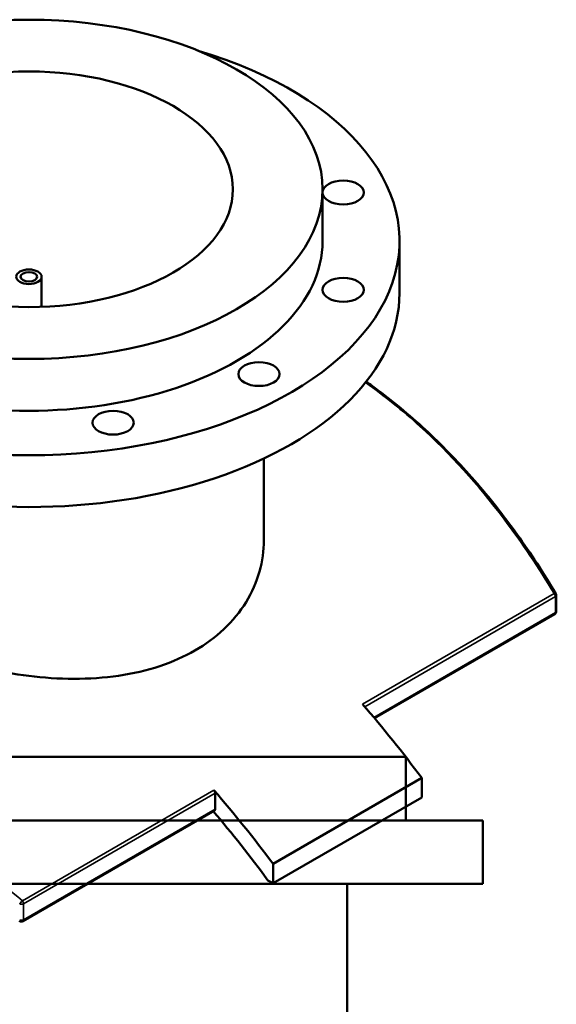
# Model space of a CAD drawing. Header units: millimetres. Extents: x -634 to 1183, y -305 to 935.
# Tile 12 of 12: x 845 to 1183, y 315 to 935. Entities that reach past the tile are written whole.
import ezdxf

# ---------------------------------------------------------------- set-up
doc = ezdxf.new("R2010")
doc.units = ezdxf.units.MM
doc.layers.add('Visible (ANSI)', color=7, linetype='Continuous', lineweight=50)
doc.layers.add('Visible Narrow (ANSI)', color=7, linetype='Continuous', lineweight=35)

msp = doc.modelspace()

# ---------------------------------------------------------------- linework, layer by layer
at = {"layer": 'Visible (ANSI)'}
for p, q in [((1035.94, 795.21), (1035.94, 827.87)), ((1084.44, 762.55), (1084.44, 795.21)), ((858.94, 753.83), (858.94, 772.76)), ((998.94, 606.81), (998.94, 658.28)), ((1183.24, 562.07), (1183.24, 572.15)), ((1182.24, 560.34), (1068.69, 494.78)), ((1088.38, 470.41), (718.38, 470.41)), ((1088.38, 430.41), (1088.38, 470.41)), ((1098.47, 457.16), (1004.77, 403.07)), ((1098.47, 457.16), (1098.47, 444.91)), ((968.29, 437.49), (968.29, 447.57)), ((1098.47, 444.91), (1004.77, 390.82)), ((967.87, 436.58), (847.2, 366.9)), ((1136.88, 430.41), (669.88, 430.41)), ((1136.88, 390.41), (1136.88, 430.41)), ((1004.77, 390.82), (1004.77, 403.07)), ((1001.56, 392.67), (1004.77, 390.82)), ((1136.88, 390.41), (669.88, 390.41)), ((1051.38, 210.41), (1051.38, 390.41))]:
    msp.add_line(p, q, dxfattribs=at)
for centre, start, end in [((1181.24, 572.15), 0, 30.85004), ((1181.24, 562.07), 300, 0), ((846.2, 368.64), 229.75939, 300)]:
    msp.add_arc(centre, 2, start, end, dxfattribs=at)
for centre, major_axis in [((850.94, 827.87), (185, 0)), ((850.94, 827.87), (128.5, 0)), ((1048.96, 825.85), (-13, 0)), ((850.94, 772.76), (8, 0)), ((850.94, 772.76), (5.2, 0)), ((1048.96, 764.58), (-13, 0)), ((995.9, 711.52), (13, 0)), ((904, 680.89), (13, 0))]:
    msp.add_ellipse(centre, major_axis=major_axis, ratio=0.57735, dxfattribs=at)
for centre, major_axis, start_param, end_param in [((850.94, 795.21), (-233.5, 0), 5.187029, 10.520935), ((850.94, 795.21), (-185, 0), 0, 3.141593), ((850.94, 762.55), (-233.5, 0), 0, 3.141593), ((897.79, 222.13), (257.5, -446), 1.772551, 1.890847), ((966.87, 448.39), (1, -1.73), 0.785398, 1.890847), ((804.1, 168.04), (-257.5, 446), 4.914144, 5.03244), ((804.1, 168.04), (250, -433.01), 1.7636, 1.876893), ((966.87, 438.31), (1, -1.73), 0, 0.785398)]:
    msp.add_ellipse(centre, major_axis=major_axis, ratio=0.57735, start_param=start_param, end_param=end_param, dxfattribs=at)
for points, knots in [([(1182.96, 573.17), (1179.11, 579.61), (1175.16, 585.94), (1167.04, 598.35), (1162.87, 604.43), (1154.34, 616.33), (1149.96, 622.14), (1141.01, 633.49), (1136.43, 639.03), (1127.06, 649.79), (1122.28, 655.03), (1112.52, 665.17), (1107.54, 670.09), (1097.4, 679.58), (1092.24, 684.16), (1081.73, 692.97), (1076.39, 697.2), (1068.48, 703.1), (1065.98, 704.92), (1063.46, 706.7)], [6.279638, 6.279638, 6.279638, 6.279638, 8.690797, 8.690797, 11.101956, 11.101956, 13.513115, 13.513115, 15.924274, 15.924274, 18.335433, 18.335433, 20.746592, 20.746592, 23.157751, 23.157751, 25.56891, 25.56891, 26.674923, 26.674923, 26.674923, 26.674923]), ([(955.59, 537.42), (948.98, 533.61), (941.52, 530.26), (925.3, 524.88), (916.55, 522.85), (898.32, 520.2), (888.83, 519.58), (869.77, 519.61), (860.19, 520.25), (841.69, 522.47), (832.12, 524.12), (813.06, 528.41), (803.57, 531.04), (785.33, 537.04), (776.58, 540.41), (760.36, 547.56), (752.9, 551.35), (739.68, 558.98), (733.49, 563.07), (722.61, 571.57), (717.91, 575.97), (710.38, 584.84), (707.54, 589.33), (703.82, 598.19), (702.94, 602.58), (702.94, 606.81)], [0, 0, 0, 0, 2.804972, 2.804972, 5.609944, 5.609944, 8.414917, 8.414917, 11.219889, 11.219889, 14.024162, 14.024162, 16.828436, 16.828436, 19.63271, 19.63271, 22.436984, 22.436984, 25.241257, 25.241257, 28.045531, 28.045531, 30.849805, 30.849805, 33.654078, 33.654078, 33.654078, 33.654078]), ([(998.94, 606.81), (998.94, 600.36), (998.06, 593.68), (994.34, 580.5), (991.5, 574), (983.97, 561.78), (979.28, 556.04), (968.39, 545.77), (962.21, 541.24), (955.59, 537.42)], [78.528046, 78.528046, 78.528046, 78.528046, 81.333018, 81.333018, 84.13799, 84.13799, 86.942962, 86.942962, 89.747934, 89.747934, 89.747934, 89.747934])]:
    msp.add_open_spline(points, degree=3, knots=knots, dxfattribs=at)
at = {"layer": 'Visible Narrow (ANSI)'}
for p, q in [((1181.87, 573.24), (1061.2, 503.57)), ((1062.56, 502), (1182.65, 571.33)), ((1182.65, 571.33), (1182.65, 561.25)), ((1182.65, 561.25), (1068.3, 495.24)), ((967.51, 449.48), (846.83, 379.81)), ((847.61, 377.9), (968.29, 447.57)), ((968.29, 437.49), (847.61, 367.82)), ((847.61, 367.82), (847.61, 377.9))]:
    msp.add_line(p, q, dxfattribs=at)
for centre, major_axis, ratio, start_param, end_param in [((1181.24, 572.15), (1.72, 1.03), 0.367702, 0, 0.985269), ((1181.24, 572.15), (1, -1.73), 0.57735, 0.785398, 1.890847), ((1181.24, 572.15), (2, 0), 0.57735, 5.497787, 6.283185), ((1181.24, 562.07), (1, -1.73), 0.57735, 0, 0.785398), ((1181.24, 562.07), (2, 0), 0.57735, 5.497787, 6.283185), ((846.2, 378.71), (-1.28, -1.54), 0.135574, 4.039873, 5.510069), ((846.2, 378.71), (-1, 1.73), 0.57735, 3.926991, 5.03244), ((846.2, 378.71), (2, 0), 0.57735, 4.152713, 5.497787), ((846.2, 368.64), (-2, 0), 0.57735, 1.011121, 2.356194), ((846.2, 368.64), (1, -1.73), 0.57735, 0, 0.785398)]:
    msp.add_ellipse(centre, major_axis=major_axis, ratio=ratio, start_param=start_param, end_param=end_param, dxfattribs=at)
for points, knots in [([(1063.05, 706.18), (1074.85, 697.81), (1086.29, 688.59), (1116.29, 661.32), (1134, 641.72), (1161.49, 605.41), (1172.03, 589.7), (1181.87, 573.24)], [-26.580833, -26.580833, -26.580833, -26.580833, -21.38793, -21.38793, -12.440981, -12.440981, -6.279638, -6.279638, -6.279638, -6.279638]), ([(846.83, 379.81), (831.15, 392.89), (815.3, 405.54), (776.42, 435.28), (753.38, 451.8), (708.24, 482.16), (686.14, 495.99), (664.97, 508.21), (643.8, 520.44), (623.56, 531.05), (585.6, 548.67), (567.88, 555.68), (540.16, 564.33), (529.43, 566.95), (519.41, 568.6)], [-49.97716, -49.97716, -49.97716, -49.97716, -43.815335, -43.815335, -34.868625, -34.868625, -25.921911, -25.921911, -25.921911, -16.975196, -16.975196, -8.028486, -8.028486, -1.740937, -1.740937, -1.740937, -1.740937])]:
    msp.add_open_spline(points, degree=3, knots=knots, dxfattribs=at)

doc.saveas('drawing.dxf')
